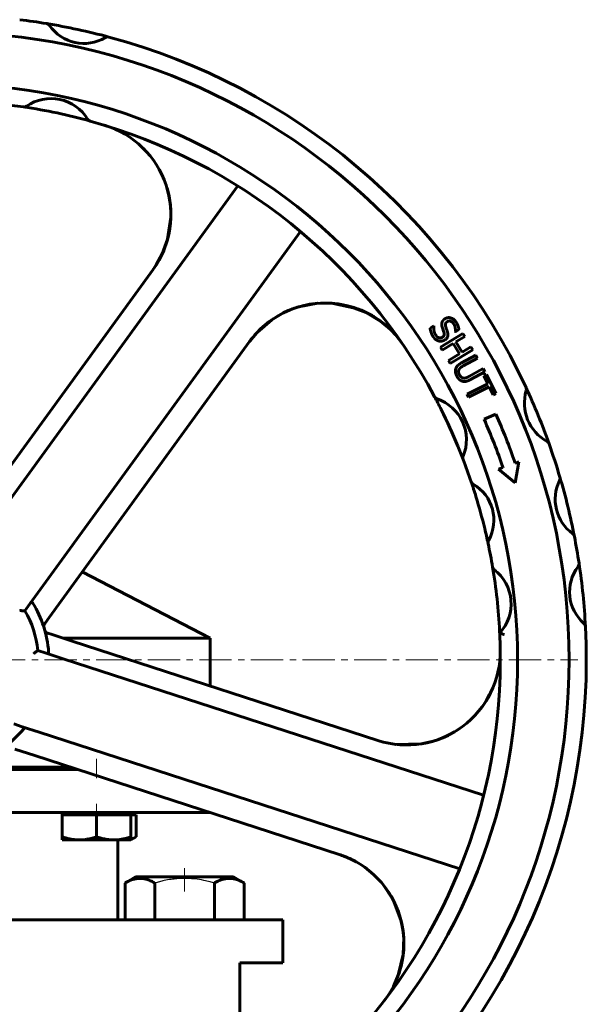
# Model space of a CAD drawing. Header units: millimetres. Extents: x -242 to 242, y -667 to 665.
# Tile 5 of 5: x 18 to 150, y 435 to 664. Entities that reach past the tile are written whole.
import ezdxf

# ---------------------------------------------------------------- set-up
doc = ezdxf.new("R2010")
doc.units = ezdxf.units.MM
for name, pattern in [('K5LT-1', [0]), ('K5LT_AXLED', [12, 7.5, -1.5, 1.5, -1.5]), ('K5LT_BASIC', [0])]:
    doc.linetypes.add(name, pattern=pattern)
doc.layers.add('Системный слой (1)', color=7, linetype='Continuous', true_color=0x6c6c6c)

# ---------------------------------------------------------------- blocks, each defined once
blk = doc.blocks.new('U5')
at = {"layer": 'Системный слой (1)', "color": 143, "linetype": 'K5LT_BASIC', "lineweight": 60, "true_color": 0x33acca}
for p, q in [((84.26, 597.65), (86.18, 598.01)), ((89.96, 598.23), (89.96, 598.23)), ((89.96, 598.23), (89.97, 598.23)), ((89.97, 598.23), (89.97, 598.23)), ((89.97, 598.23), (89.98, 598.23)), ((89.98, 598.23), (90, 598.23)), ((90, 598.23), (90.04, 598.22)), ((90.04, 598.22), (90.11, 598.22)), ((90.11, 598.22), (90.25, 598.21)), ((90.25, 598.21), (90.54, 598.2)), ((90.54, 598.2), (91.11, 598.16)), ((91.11, 598.16), (92.25, 598.03)), ((92.25, 598.03), (94.5, 597.6)), ((80.56, 596.42), (82.38, 597.12)), ((82.38, 597.12), (84.26, 597.65)), ((94.5, 597.6), (98.71, 596.07)), ((98.71, 596.07), (102.43, 593.8))]:
    blk.add_line(p, q, dxfattribs=at)
blk = doc.blocks.new('U6')
at = {"layer": 'Системный слой (1)', "color": 143, "linetype": 'K5LT_BASIC', "lineweight": 60, "true_color": 0x33acca}
for p, q in [((46.97, 634.19), (47.47, 633.67)), ((47.47, 633.67), (47.95, 633.14)), ((47.95, 633.14), (48.41, 632.59)), ((52.62, 624.39), (52.93, 623.08)), ((52.93, 623.08), (53.19, 621.5)), ((53.19, 621.5), (53.33, 619.91)), ((53.33, 619.91), (53.35, 619.64)), ((52.29, 612.06), (51.7, 610.46)), ((51.7, 610.46), (50.78, 608.5)), ((50.78, 608.5), (49.66, 606.64)), ((49.66, 606.64), (49.39, 606.26))]:
    blk.add_line(p, q, dxfattribs=at)
blk = doc.blocks.new('U7')
at = {"layer": 'Системный слой (1)', "color": 143, "linetype": 'K5LT_BASIC', "lineweight": 60, "true_color": 0x33acca}
for p, q in [((52.78, 623.77), (52.47, 624.93)), ((53.24, 621.09), (52.78, 623.77)), ((53.32, 619.74), (53.24, 621.09)), ((53.34, 619.06), (53.32, 619.74)), ((53.35, 618.72), (53.34, 619.06)), ((53.35, 618.55), (53.35, 618.72)), ((53.36, 618.47), (53.35, 618.55)), ((53.36, 618.37), (53.36, 618.47)), ((52.6, 613.07), (53.35, 618.12)), ((53.35, 618.16), (53.36, 618.18)), ((53.35, 618.12), (53.35, 618.16)), ((53.36, 618.31), (53.36, 618.37)), ((53.36, 618.27), (53.36, 618.31)), ((53.36, 618.25), (53.36, 618.27)), ((53.36, 618.23), (53.36, 618.25)), ((53.36, 618.21), (53.36, 618.23)), ((53.36, 618.18), (53.36, 618.21)), ((51.37, 609.7), (52.6, 613.07)), ((49.98, 607.13), (51.37, 609.7))]:
    blk.add_line(p, q, dxfattribs=at)
blk = doc.blocks.new('U8')
at = {"layer": 'Системный слой (1)', "color": 143, "linetype": 'K5LT_BASIC', "lineweight": 60, "true_color": 0x33acca}
for p, q in [((127.31, 506.73), (126.92, 506.05)), ((127.68, 507.43), (127.31, 506.73)), ((126.92, 506.05), (126.5, 505.38)), ((116.53, 497.07), (115.59, 496.71)), ((117.44, 497.47), (116.53, 497.07)), ((118.34, 497.92), (117.44, 497.47)), ((101.93, 496.36), (101.82, 496.39))]:
    blk.add_line(p, q, dxfattribs=at)
blk = doc.blocks.new('U9')
at = {"layer": 'Системный слой (1)', "color": 143, "linetype": 'K5LT_BASIC', "lineweight": 60, "true_color": 0x33acca}
for start, end in [(74.5678, 81.5548), (74.56775746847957, 74.56779081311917)]:
    blk.add_arc((0, 515.25), 130, start, end, dxfattribs=at)
blk = doc.blocks.new('U16')
at = {"layer": 'Системный слой (1)', "color": 143, "linetype": 'K5LT_BASIC', "lineweight": 60, "true_color": 0x33acca}
for start, end in [(16.1727, 72), (322.4513, 16.1727)]:
    blk.add_arc((85.82, 449.28), 21.75, start, end, dxfattribs=at)
blk = doc.blocks.new('U17')
at = {"layer": 'Системный слой (1)', "color": 143, "linetype": 'K5LT_BASIC', "lineweight": 60, "true_color": 0x33acca}
for p, q in [((127.52, 507.14), (128.22, 508.6)), ((126.72, 505.74), (127.52, 507.14)), ((125.83, 504.4), (126.72, 505.74)), ((115.81, 496.81), (117.03, 497.29)), ((117.03, 497.29), (119.36, 498.49)), ((119.36, 498.49), (120.54, 499.25)), ((102.84, 496.11), (105.72, 495.58)), ((105.72, 495.58), (111.58, 495.69)), ((111.58, 495.69), (114.34, 496.3)), ((114.34, 496.3), (114.38, 496.31)), ((114.38, 496.31), (114.4, 496.32)), ((114.4, 496.32), (114.42, 496.32)), ((114.42, 496.32), (114.44, 496.33)), ((114.44, 496.33), (114.45, 496.33)), ((114.45, 496.33), (114.48, 496.34)), ((114.48, 496.34), (114.52, 496.35)), ((114.52, 496.35), (114.57, 496.37)), ((114.57, 496.37), (114.65, 496.4)), ((114.65, 496.4), (114.73, 496.43)), ((114.73, 496.43), (114.88, 496.48)), ((114.88, 496.48), (115.19, 496.59)), ((115.19, 496.59), (115.81, 496.81))]:
    blk.add_line(p, q, dxfattribs=at)
blk = doc.blocks.new('U19')
at = {"layer": 'Системный слой (1)', "color": 143, "linetype": 'K5LT_BASIC', "lineweight": 60, "true_color": 0x33acca}
for p, q in [((102.09, 463.72), (103.15, 462.41)), ((103.15, 462.41), (104.13, 461.03)), ((104.13, 461.03), (104.98, 459.57)), ((106.71, 455.34), (106.72, 455.33)), ((106.72, 455.33), (106.72, 455.33)), ((106.72, 455.33), (106.72, 455.32)), ((106.72, 455.32), (106.72, 455.31)), ((106.72, 455.31), (106.73, 455.29)), ((106.73, 455.29), (106.74, 455.26)), ((106.74, 455.26), (106.76, 455.19)), ((106.76, 455.19), (106.8, 455.05)), ((106.8, 455.05), (106.87, 454.76)), ((106.87, 454.76), (107.02, 454.19)), ((107.02, 454.19), (107.25, 453.03)), ((107.25, 453.03), (107.53, 450.68)), ((107.53, 450.68), (107.42, 446.68)), ((107.41, 446.62), (107.4, 446.58)), ((107.42, 446.67), (107.41, 446.67)), ((107.41, 446.67), (107.41, 446.67)), ((107.41, 446.67), (107.41, 446.66)), ((107.41, 446.66), (107.41, 446.66)), ((107.41, 446.66), (107.41, 446.65)), ((107.41, 446.65), (107.41, 446.64)), ((107.41, 446.64), (107.41, 446.62)), ((107.42, 446.68), (107.42, 446.67)), ((107.01, 444.35), (106.36, 442.11)), ((107.24, 445.5), (107.01, 444.35)), ((107.34, 446.08), (107.24, 445.5)), ((107.38, 446.37), (107.34, 446.08)), ((107.4, 446.51), (107.38, 446.37)), ((107.4, 446.58), (107.4, 446.51)), ((106.36, 442.11), (106.36, 442.1))]:
    blk.add_line(p, q, dxfattribs=at)
blk = doc.blocks.new('U20')
at = {"layer": 'Системный слой (1)', "color": 143, "linetype": 'K5LT_BASIC', "lineweight": 60, "true_color": 0x33acca}
for p, q in [((102.65, 463.06), (102.63, 463.09)), ((105.07, 459.41), (102.65, 463.06)), ((106.88, 454.71), (105.07, 459.41)), ((107.37, 452.23), (106.88, 454.71)), ((107.49, 450.97), (107.37, 452.23)), ((107.42, 446.68), (107.57, 449.65)), ((107.53, 450.33), (107.49, 450.97)), ((107.55, 450.02), (107.53, 450.33)), ((107.56, 449.86), (107.55, 450.02)), ((107.56, 449.78), (107.56, 449.86)), ((107.57, 449.74), (107.56, 449.78)), ((107.57, 449.72), (107.57, 449.74)), ((107.57, 449.71), (107.57, 449.72)), ((107.57, 449.7), (107.57, 449.71)), ((107.57, 449.69), (107.57, 449.7)), ((107.57, 449.68), (107.57, 449.69)), ((107.57, 449.67), (107.57, 449.68)), ((107.57, 449.68), (107.57, 449.68)), ((107.57, 449.66), (107.57, 449.67)), ((107.57, 449.67), (107.57, 449.67)), ((107.57, 449.67), (107.57, 449.67)), ((107.57, 449.65), (107.57, 449.66)), ((107.57, 449.66), (107.57, 449.66)), ((106.27, 441.87), (107.42, 446.68)), ((105.32, 439.64), (106.27, 441.87))]:
    blk.add_line(p, q, dxfattribs=at)
blk = doc.blocks.new('U21')
at = {"layer": 'Системный слой (1)', "color": 143, "linetype": 'K5LT_BASIC', "lineweight": 60, "true_color": 0x33acca}
for p, q in [((87.52, 598.17), (82.77, 597.25)), ((91.11, 598.15), (87.52, 598.17)), ((96.49, 597), (91.11, 598.15)), ((79.54, 595.94), (76.86, 594.35)), ((80.96, 596.59), (79.54, 595.94)), ((81.69, 596.88), (80.96, 596.59)), ((82.06, 597.01), (81.69, 596.88)), ((82.25, 597.07), (82.06, 597.01)), ((82.34, 597.1), (82.25, 597.07)), ((82.38, 597.12), (82.34, 597.1)), ((82.41, 597.13), (82.38, 597.12)), ((82.42, 597.13), (82.41, 597.13)), ((82.43, 597.13), (82.42, 597.13)), ((82.44, 597.14), (82.43, 597.14)), ((82.43, 597.14), (82.43, 597.13)), ((82.43, 597.13), (82.43, 597.13)), ((82.45, 597.14), (82.44, 597.14)), ((82.44, 597.14), (82.44, 597.14)), ((82.44, 597.14), (82.44, 597.14)), ((82.44, 597.14), (82.44, 597.14)), ((82.46, 597.14), (82.45, 597.14)), ((82.45, 597.14), (82.45, 597.14)), ((82.51, 597.16), (82.46, 597.15)), ((82.46, 597.15), (82.46, 597.14)), ((82.55, 597.17), (82.51, 597.16)), ((82.6, 597.19), (82.55, 597.17)), ((82.65, 597.21), (82.6, 597.19)), ((82.69, 597.22), (82.65, 597.21)), ((82.77, 597.25), (82.69, 597.22)), ((97.68, 596.54), (96.82, 596.88)), ((100.18, 595.3), (97.68, 596.54)), ((76.86, 594.35), (73.42, 591.38)), ((101.76, 594.29), (100.18, 595.3)), ((103.93, 592.54), (101.76, 594.29))]:
    blk.add_line(p, q, dxfattribs=at)
blk = doc.blocks.new('U22')
at = {"layer": 'Системный слой (1)', "color": 143, "linetype": 'K5LT_BASIC', "lineweight": 60, "true_color": 0x33acca}
for p, q in [((44.06, 473.51), (44.48, 473.66)), ((44.48, 473.66), (44.89, 473.85)), ((44.89, 473.85), (45.3, 474.06))]:
    blk.add_line(p, q, dxfattribs=at)
blk = doc.blocks.new('U29')
at = {"layer": 'Системный слой (1)', "color": 143, "linetype": 'K5LT_BASIC', "lineweight": 60, "true_color": 0x33acca}
for p, q in [((-34.7, 489.75), (-14.47, 489.75)), ((13.53, 489.75), (31.65, 489.75))]:
    blk.add_line(p, q, dxfattribs=at)
blk = doc.blocks.new('U30')
at = {"layer": 'Системный слой (1)', "color": 143, "linetype": 'K5LT_BASIC', "lineweight": 60, "true_color": 0x33acca}
for p, q in [((-62.5, 479.75), (-14.47, 479.75)), ((13.53, 479.75), (62.43, 479.75))]:
    blk.add_line(p, q, dxfattribs=at)
blk = doc.blocks.new('U31')
at = {"layer": 'Системный слой (1)', "color": 143, "linetype": 'K5LT_BASIC', "lineweight": 60, "true_color": 0x33acca}
for p, q in [((-79.38, 454.75), (-14.47, 454.75)), ((13.53, 454.75), (79.38, 454.75))]:
    blk.add_line(p, q, dxfattribs=at)
blk = doc.blocks.new('U32')
at = {"layer": 'Системный слой (1)', "color": 143, "linetype": 'K5LT_BASIC', "lineweight": 60, "true_color": 0x33acca}
for p, q in [((-33.16, 490.25), (-14.47, 490.25)), ((13.53, 490.25), (30.11, 490.25))]:
    blk.add_line(p, q, dxfattribs=at)
blk = doc.blocks.new('U39')
at = {"layer": 'Системный слой (1)', "color": 143, "linetype": 'K5LT_BASIC', "lineweight": 60, "true_color": 0x33acca}
for p, q in [((-62.5, 520.25), (-31.44, 520.25)), ((28.39, 520.25), (62.5, 520.25))]:
    blk.add_line(p, q, dxfattribs=at)
blk = doc.blocks.new('U48')
at = {"layer": 'Системный слой (1)', "color": 30, "linetype": 'K5LT_AXLED', "lineweight": 18, "true_color": 0xff8000}
blk.add_line((0, 515.25), (148, 515.25), dxfattribs=at)

msp = doc.modelspace()

# ---------------------------------------------------------------- linework, layer by layer
at = {"layer": 'Системный слой (1)', "color": 143, "linetype": 'K5LT_BASIC', "lineweight": 60, "true_color": 0x33acca}
for p, q in [((68.95, 625.46), (8.5, 542.27)), ((23.07, 531.69), (83.51, 614.88)), ((49.21, 606), (5.24, 545.48)), ((113.67, 592.36), (114.52, 592.92)), ((114.52, 592.92), (114.55, 592.87)), ((116.08, 587.99), (121.3, 591.15)), ((116.89, 591.42), (116.52, 592.5)), ((119.56, 591.55), (119.53, 591.6)), ((120.37, 592.08), (119.56, 591.55)), ((121.3, 591.15), (121.72, 590.46)), ((27.9, 529.02), (71.67, 589.27)), ((119.06, 588.84), (116.5, 587.3)), ((120.51, 586.44), (119.06, 588.84)), ((121.72, 590.46), (119.67, 589.22)), ((119.67, 589.22), (121.13, 586.81)), ((116.5, 587.3), (116.08, 587.99)), ((117.95, 584.9), (120.51, 586.44)), ((123.59, 587.36), (118.37, 584.2)), ((121.13, 586.81), (123.17, 588.05)), ((123.17, 588.05), (123.59, 587.36)), ((118.37, 584.2), (117.95, 584.9)), ((120.96, 584.3), (124.3, 586.14)), ((124.69, 585.43), (121.35, 583.59)), ((124.3, 586.14), (124.69, 585.43)), ((122.68, 581.14), (126.03, 582.98)), ((126.43, 582.27), (123.09, 580.43)), ((126.03, 582.98), (126.43, 582.27)), ((126.14, 581.27), (126.79, 581.59)), ((127.06, 579.44), (126.14, 581.27)), ((126.79, 581.59), (128.99, 577.21)), ((122.25, 577.03), (127.06, 579.44)), ((127.42, 578.71), (122.62, 576.3)), ((128.34, 576.88), (127.42, 578.71)), ((128.99, 577.21), (128.34, 576.88)), ((114.72, 576.41), (114.72, 576.39)), ((122.62, 576.3), (122.25, 577.03)), ((126.21, 571.2), (128.95, 572.42)), ((121.35, 561.88), (121.35, 561.87)), ((133.44, 560.99), (134.3, 561.31)), ((134.3, 561.31), (133.46, 556.41)), ((129.61, 559.56), (130.62, 559.94)), ((133.46, 556.41), (129.61, 559.56)), ((123.23, 556.64), (123.26, 556.57)), ((127.15, 542.33), (127.15, 542.3)), ((128.2, 536.83), (128.2, 536.83)), ((128.2, 536.82), (128.2, 536.82)), ((128.2, 536.82), (128.2, 536.82)), ((32.76, 535.72), (62.5, 520.25)), ((20.59, 528.28), (23.07, 531.69)), ((19.4, 526.64), (20.59, 528.28)), ((25.02, 525.07), (27.9, 529.02)), ((24.09, 523.78), (25.02, 525.07)), ((23.99, 523.65), (24.09, 523.78)), ((24.76, 521.43), (24.69, 521.45)), ((25.72, 521.12), (24.76, 521.43)), ((30.37, 519.61), (25.72, 521.12)), ((62.5, 509.17), (62.5, 520.25)), ((101.51, 496.49), (30.37, 519.61)), ((24.32, 516.81), (22.39, 517.44)), ((28.32, 515.51), (24.32, 516.81)), ((126.12, 483.73), (28.32, 515.51)), ((16.83, 500.32), (18.76, 499.69)), ((18.76, 499.69), (22.76, 498.39)), ((22.76, 498.39), (120.56, 466.61)), ((17.07, 494.49), (21.72, 492.98)), ((21.72, 492.98), (92.55, 469.96)), ((31.06, 489.75), (31.06, 489.94)), ((28.06, 479.75), (28.06, 479.15)), ((28.06, 479.15), (28.06, 474.06)), ((28.06, 479.15), (32.06, 479.15)), ((32.06, 479.15), (36.06, 479.15)), ((36.06, 479.15), (40.06, 479.15)), ((36.06, 479.15), (36.06, 474.06)), ((40.06, 479.15), (44.06, 479.15)), ((44.06, 479.75), (44.06, 479.15)), ((44.06, 479.15), (44.06, 474.06)), ((44.06, 479.15), (45.3, 479.15)), ((45.3, 479.15), (45.3, 474.06)), ((28.06, 473.35), (28.06, 474.06)), ((28.06, 473.35), (32.06, 473.35)), ((32.06, 473.35), (40.06, 473.35)), ((40.06, 473.35), (44.06, 473.35)), ((41, 454.75), (41, 473.35)), ((44.06, 474.06), (44.06, 473.35)), ((45.3, 474.06), (44.06, 473.35)), ((42.71, 463.33), (45.17, 464.75)), ((42.71, 454.75), (42.71, 463.33)), ((67.97, 464.75), (45.17, 464.75)), ((49.64, 454.75), (49.64, 463.33)), ((63.5, 454.75), (63.5, 463.33)), ((70.42, 463.33), (67.97, 464.75)), ((70.42, 454.75), (70.42, 463.33)), ((79.38, 444.75), (79.38, 454.75)), ((69.38, 429.75), (69.38, 444.75)), ((69.38, 444.75), (79.38, 444.75))]:
    msp.add_line(p, q, dxfattribs=at)
at = {"layer": 'Системный слой (1)', "color": 30, "linetype": 'K5LT_AXLED', "lineweight": 18, "true_color": 0xff8000}
for p, q in [((36.06, 492.25), (36.06, 487.75)), ((36.06, 481.75), (36.06, 477.15)), ((56.57, 466.75), (56.57, 461.33))]:
    msp.add_line(p, q, dxfattribs=at)
at = {"layer": 'Системный слой (1)', "color": 143, "linetype": 'K5LT_BASIC', "lineweight": 60, "true_color": 0x33acca}
for centre, radius, start, end in [((0, 515.25), 150, 80.6096, 83.0315), ((24.31, 662.25), 1, 34.4355, 80.6096), ((0, 515.25), 150, 74.9657, 80.6096), ((33.12, 668.3), 9.69, 214.4355, 301.1398), ((0, 515.25), 146, 180, 90), ((38.65, 659.15), 1, 74.9657, 121.1398), ((0, 515.25), 150, 24.9739, 74.9657), ((0, 515.25), 134, 180, 90), ((0, 515.25), 130, 81.5548, 84.0097), ((19.24, 644.83), 1, 261.5548, 304.7165), ((25.49, 635.81), 9.98, 31.4061, 124.7165), ((34.86, 641.53), 1, 211.4061, 254.5678), ((34.86, 641.53), 1, 211.4061, 254.5678), ((0, 515.25), 130, 28.0629, 74.5678), ((31.61, 618.78), 21.75, 324, 73.0201), ((89.26, 576.49), 21.75, 34.4513, 144), ((145.75, 574.95), 10.15, 163.2993, 241.2525), ((135.07, 578.16), 1, 343.2993, 24.9739), ((135.07, 578.16), 1, 4.1499, 24.9739), ((0, 515.25), 150, 19.5778, 24.9739), ((115.6, 576.88), 1, 208.0629, 251.4604), ((0, 515.25), 130, 26.6031, 28.0629), ((115.6, 576.88), 1, 208.0629, 251.4604), ((112.09, 566.42), 10.02, 337.6168, 71.4604), ((0, 515.25), 130, 22.4741, 26.6031), ((0, 515.25), 138.06, 18.8866, 23.9078), ((0, 515.25), 141.06, 18.9201, 23.9078), ((140.39, 565.18), 1, 19.5778, 61.2525), ((140.39, 565.18), 1, 40.4284, 61.2525), ((0, 515.25), 130, 21.0143, 22.4741), ((0, 515.25), 150, 16.445, 19.5778), ((122.29, 562.23), 1, 157.6168, 201.0143), ((0, 515.25), 130, 18.5662, 21.0143), ((0, 515.25), 130, 16.9903, 18.5662), ((124.18, 556.96), 1, 198.5662, 240.0138), ((152.64, 552.57), 9.88, 153.4598, 234.0167), ((142.9, 557.43), 1, 333.4598, 16.445), ((0, 515.25), 150, 11.0315, 16.445), ((124.18, 556.96), 1, 219.2807, 240.0138), ((118.86, 547.74), 9.65, 330.5621, 60.0138), ((0, 515.25), 130, 13.5856, 16.9903), ((0, 515.25), 130, 12.0097, 13.5856), ((128.13, 542.51), 1, 150.5621, 192.0097), ((146.25, 543.76), 1, 11.0315, 54.0167), ((0, 515.25), 150, 8.6096, 11.0315), ((128.13, 542.51), 1, 171.2765, 192.0097), ((0, 515.25), 130, 9.5548, 12.0097), ((0, 515.25), 130, 2.9388, 9.5539), ((129.18, 536.99), 1, 189.5548, 232.7165), ((122.53, 528.26), 9.98, 317.175, 52.7165), ((155.79, 531.04), 9.69, 142.4355, 229.1398), ((147.32, 537.56), 1, 322.4355, 8.6096), ((0, 515.25), 150, 2.9657, 8.6096), ((0, 515.25), 25, 4.193, 31.807), ((0, 515.25), 22.5, 5.5782, 30.4218), ((24.8, 523.06), 1, 144, 197.4838), ((0, 515.25), 150, 312.9739, 2.9657), ((148.8, 522.96), 1, 2.9657, 49.1398), ((25, 522.4), 1, 195.9726, 252), ((0, 515.25), 130, 316.0629, 2.7467), ((0, 515.25), 130, 2.7467, 2.9388), ((108.23, 517.18), 21.75, 252, 1.0201), ((0, 515.25), 25, 292.193, 319.807)]:
    msp.add_arc(centre, radius, start, end, dxfattribs=at)
for points in [[(116.52, 592.5), (116.41, 592.81), (116.35, 593.36), (116.41, 593.64)], [(116.41, 593.64), (116.48, 593.9), (116.82, 594.38), (117.12, 594.57)], [(117.12, 594.57), (117.74, 594.98), (119.21, 594.56), (119.7, 593.82)], [(117.65, 593.91), (117.33, 593.7), (117.17, 593.1), (117.3, 592.72)], [(119.15, 593.38), (118.84, 593.86), (118.01, 594.15), (117.65, 593.91)], [(119.53, 591.6), (119.59, 591.99), (119.42, 592.97), (119.15, 593.38)], [(119.7, 593.82), (119.98, 593.39), (120.31, 592.51), (120.37, 592.08)], [(114.37, 590.42), (114.01, 590.98), (113.73, 591.91), (113.67, 592.36)], [(114.55, 592.87), (114.46, 592.33), (114.67, 591.25), (114.93, 590.86)], [(116.52, 590.28), (116.83, 590.48), (117.01, 591.04), (116.89, 591.42)], [(117.71, 591.5), (117.9, 590.87), (117.57, 589.96), (117.09, 589.65)], [(117.3, 592.72), (117.38, 592.47), (117.64, 591.75), (117.71, 591.5)], [(115.71, 589.4), (115.32, 589.5), (114.68, 589.96), (114.37, 590.42)], [(114.93, 590.86), (115.29, 590.3), (116.14, 590.03), (116.52, 590.28)], [(117.09, 589.65), (116.79, 589.45), (116.05, 589.31), (115.71, 589.4)], [(119.62, 582.9), (119.74, 583.33), (120.39, 583.99), (120.96, 584.3)], [(119.9, 581.2), (119.64, 581.68), (119.5, 582.51), (119.62, 582.9)], [(120.4, 582.77), (120.26, 582.51), (120.31, 581.89), (120.51, 581.54)], [(121.35, 583.59), (120.98, 583.39), (120.53, 583.02), (120.4, 582.77)], [(121.18, 580.05), (120.79, 580.17), (120.17, 580.71), (119.9, 581.2)], [(120.51, 581.54), (120.69, 581.2), (121.2, 580.81), (121.49, 580.78)], [(123.09, 580.43), (122.53, 580.13), (121.61, 579.91), (121.18, 580.05)], [(121.49, 580.78), (121.77, 580.76), (122.32, 580.94), (122.68, 581.14)]]:
    msp.add_open_spline(points, degree=2, dxfattribs=at)
for points, knots in [([(71.67, 589.27), (71.92, 589.63), (72.19, 589.97), (72.75, 590.64), (73.04, 590.97), (73.63, 591.61), (73.94, 591.92), (74.27, 592.24), (74.28, 592.25), (74.36, 592.32), (74.42, 592.38), (74.5, 592.45), (74.52, 592.47), (74.55, 592.5), (74.56, 592.5), (74.56, 592.51), (74.57, 592.51), (74.57, 592.52), (74.57, 592.52), (74.58, 592.52), (74.58, 592.53), (74.58, 592.53), (74.59, 592.53), (74.59, 592.54), (74.6, 592.55), (74.61, 592.55), (74.61, 592.55), (74.61, 592.55)], [0, 0, 0, 0, 5.2, 5.2, 10.4, 10.4, 15.6, 15.6, 15.813511, 15.813511, 16.824275, 16.824275, 17.154107, 17.154107, 17.261738, 17.261738, 17.29686, 17.29686, 17.331982, 17.331982, 17.357415, 17.357415, 17.403437, 17.403437, 17.493058, 17.493058, 17.501107, 17.501107, 17.501107, 17.501107]), ([(128.2, 536.83), (128.2, 536.83), (128.2, 536.82), (128.28, 536.35), (128.44, 535.88), (128.69, 535.52)], [-0.0003959, -0.0003959, -0.0003959, -0.0003959, 0, 0, 0.2027972, 0.2027972, 0.2027972, 0.2027972]), ([(128.36, 536.42), (128.36, 536.43), (128.35, 536.45), (128.33, 536.46), (128.33, 536.47), (128.32, 536.48), (128.32, 536.48), (128.32, 536.49), (128.32, 536.49), (128.31, 536.5), (128.31, 536.5), (128.31, 536.5), (128.31, 536.51), (128.3, 536.52), (128.3, 536.53), (128.29, 536.54), (128.29, 536.54), (128.29, 536.55), (128.29, 536.55), (128.28, 536.56), (128.28, 536.57), (128.27, 536.58), (128.27, 536.58), (128.27, 536.59), (128.27, 536.59), (128.27, 536.59), (128.27, 536.6), (128.26, 536.6), (128.26, 536.6), (128.26, 536.6), (128.26, 536.6), (128.26, 536.6)], [1.372408, 1.372408, 1.372408, 1.372408, 4.154101, 4.154101, 5.316972, 5.316972, 6.157145, 6.157145, 6.549256, 6.549256, 6.941367, 6.941367, 7.781614, 7.781614, 9.294032, 9.294032, 9.630823, 9.630823, 10.565604, 10.565604, 11.500386, 11.500386, 12.435168, 12.435168, 12.737675, 12.737675, 13.211697, 13.211697, 13.36995, 13.36995, 13.515403, 13.515403, 13.515403, 13.515403]), ([(128.58, 536.2), (128.62, 536.17), (128.66, 536.14), (128.74, 536.07), (128.78, 536.04), (128.86, 535.97), (128.9, 535.94), (128.96, 535.89), (128.98, 535.88), (129, 535.86), (129.01, 535.85), (129.03, 535.84), (129.03, 535.83), (129.06, 535.81), (129.08, 535.79), (129.13, 535.75), (129.16, 535.72), (129.2, 535.69)], [0, 0, 0, 0, 2.8, 2.8, 5.6, 5.6, 8.4, 8.4, 9.421271, 9.421271, 10.000461, 10.000461, 10.579652, 10.579652, 11.696649, 11.696649, 14, 14, 14, 14]), ([(21.25, 528.43), (21.2, 528.5), (21.15, 528.57), (21.07, 528.64), (21.03, 528.66), (20.96, 528.67), (20.92, 528.66), (20.84, 528.61), (20.8, 528.56), (20.74, 528.49), (20.73, 528.47), (20.72, 528.45)], [0.0004272, 0.0004272, 0.0004272, 0.0004272, 0.0326012, 0.0326012, 0.0584822, 0.0584822, 0.0834597, 0.0834597, 0.1125056, 0.1125056, 0.1214865, 0.1214865, 0.1214865, 0.1214865]), ([(18.2, 526.69), (18.2, 526.69), (18.21, 526.69), (18.31, 526.69), (18.42, 526.69), (18.62, 526.68), (18.72, 526.67), (18.93, 526.66), (19.05, 526.66), (19.23, 526.65), (19.29, 526.65), (19.38, 526.64), (19.4, 526.64), (19.4, 526.64)], [-0.0005397, -0.0005397, -0.0005397, -0.0005397, 0, 0, 0.0314048, 0.0314048, 0.0621135, 0.0621135, 0.1044772, 0.1044772, 0.1403771, 0.1403771, 0.1735591, 0.1735591, 0.1735591, 0.1735591]), ([(130.87, 521.12), (130.87, 521.12), (130.87, 521.12), (130.79, 521.15), (130.71, 521.17), (130.56, 521.23), (130.49, 521.25), (130.3, 521.32), (130.2, 521.35), (130.03, 521.42), (129.96, 521.44), (129.87, 521.47), (129.85, 521.48), (129.85, 521.48)], [-0.0004809, -0.0004809, -0.0004809, -0.0004809, 0, 0, 0.0242945, 0.0242945, 0.0484652, 0.0484652, 0.0894026, 0.0894026, 0.1271905, 0.1271905, 0.1634718, 0.1634718, 0.1634718, 0.1634718]), ([(22.39, 517.44), (22.39, 517.44), (22.38, 517.42), (22.31, 517.37), (22.26, 517.33), (22.12, 517.22), (22.03, 517.14), (21.86, 517.01), (21.78, 516.95), (21.62, 516.82), (21.54, 516.76), (21.45, 516.69), (21.45, 516.69), (21.45, 516.69)], [0, 0, 0, 0, 0.0329948, 0.0329948, 0.0686923, 0.0686923, 0.1108171, 0.1108171, 0.1413526, 0.1413526, 0.1725803, 0.1725803, 0.173117, 0.173117, 0.173117, 0.173117]), ([(24.52, 516.75), (24.56, 516.73), (24.61, 516.72), (24.71, 516.7), (24.77, 516.69), (24.85, 516.71), (24.88, 516.73), (24.92, 516.8), (24.93, 516.84), (24.94, 516.95), (24.94, 517.01), (24.93, 517.08)], [0.2609281, 0.2609281, 0.2609281, 0.2609281, 0.279267, 0.279267, 0.3079702, 0.3079702, 0.3325863, 0.3325863, 0.3573608, 0.3573608, 0.3836998, 0.3836998, 0.3836998, 0.3836998]), ([(19.1, 499.12), (19.16, 499.19), (19.2, 499.25), (19.25, 499.35), (19.26, 499.39), (19.24, 499.46), (19.22, 499.49), (19.14, 499.55), (19.09, 499.58), (19, 499.61), (18.98, 499.62), (18.96, 499.63)], [0.0004272, 0.0004272, 0.0004272, 0.0004272, 0.0325987, 0.0325987, 0.058481, 0.058481, 0.083445, 0.083445, 0.1124434, 0.1124434, 0.1214845, 0.1214845, 0.1214845, 0.1214845]), ([(28.06, 474.06), (28.35, 473.97), (28.8, 473.83), (29.41, 473.67), (29.94, 473.56), (30.53, 473.46), (31.17, 473.38), (31.68, 473.35), (31.98, 473.35), (32.06, 473.35)], [0, 0, 0, 0, 2.192924, 3.442239, 4.622177, 6.201933, 7.827902, 9.371826, 10, 10, 10, 10]), ([(32.06, 473.35), (32.31, 473.35), (32.78, 473.37), (33.5, 473.44), (34.15, 473.55), (34.95, 473.73), (35.57, 473.9), (36.01, 474.05), (36.06, 474.06)], [0, 0, 0, 0, 1.628328, 3.149686, 4.815083, 5.952472, 8.617534, 9, 9, 9, 9]), ([(36.06, 474.06), (36.35, 473.97), (36.8, 473.83), (37.41, 473.67), (37.94, 473.56), (38.53, 473.46), (39.17, 473.38), (39.68, 473.35), (39.98, 473.35), (40.06, 473.35)], [0, 0, 0, 0, 2.192924, 3.442239, 4.622177, 6.201933, 7.827902, 9.371826, 10, 10, 10, 10]), ([(40.06, 473.35), (40.31, 473.35), (40.78, 473.37), (41.5, 473.44), (42.15, 473.55), (42.95, 473.73), (43.57, 473.9), (44.01, 474.05), (44.06, 474.06)], [0, 0, 0, 0, 1.628328, 3.149686, 4.815083, 5.952472, 8.617534, 9, 9, 9, 9]), ([(92.55, 469.96), (92.96, 469.83), (93.37, 469.68), (94.19, 469.36), (94.59, 469.19), (95.38, 468.82), (95.77, 468.62), (96.17, 468.41), (96.19, 468.4), (96.28, 468.35), (96.35, 468.31), (96.45, 468.25), (96.47, 468.24), (96.5, 468.22), (96.51, 468.22), (96.52, 468.21), (96.53, 468.21), (96.53, 468.21), (96.53, 468.2), (96.54, 468.2), (96.54, 468.2), (96.54, 468.2), (96.55, 468.2), (96.56, 468.19), (96.56, 468.19), (96.57, 468.18), (96.57, 468.18), (96.57, 468.18)], [0, 0, 0, 0, 5.2, 5.2, 10.4, 10.4, 15.6, 15.6, 15.805533, 15.805533, 16.819028, 16.819028, 17.148495, 17.148495, 17.255598, 17.255598, 17.290415, 17.290415, 17.325232, 17.325232, 17.350444, 17.350444, 17.396066, 17.396066, 17.484909, 17.484909, 17.497334, 17.497334, 17.497334, 17.497334]), ([(49.64, 463.33), (49.37, 463.49), (48.93, 463.72), (48.34, 463.97), (47.94, 464.11), (47.55, 464.23), (47.16, 464.32), (46.72, 464.38), (46.3, 464.41), (45.89, 464.4), (45.51, 464.36), (45.13, 464.3), (44.7, 464.2), (44.12, 464.02), (43.43, 463.73), (42.93, 463.46), (42.71, 463.33)], [0, 0, 0, 0, 2.031977, 3.339718, 4.35691, 4.982864, 6.146734, 7.197334, 8.231074, 9.204643, 10.126104, 11.032386, 11.927409, 13.242826, 15.356581, 17, 17, 17, 17]), ([(70.42, 463.33), (70.16, 463.49), (69.71, 463.72), (69.12, 463.97), (68.72, 464.11), (68.34, 464.23), (67.95, 464.32), (67.5, 464.38), (67.08, 464.41), (66.68, 464.4), (66.29, 464.36), (65.92, 464.3), (65.49, 464.2), (64.9, 464.02), (64.21, 463.73), (63.71, 463.46), (63.5, 463.33)], [0, 0, 0, 0, 2.031977, 3.339718, 4.35691, 4.982864, 6.146734, 7.197334, 8.231074, 9.204643, 10.126104, 11.032386, 11.927409, 13.242826, 15.356581, 17, 17, 17, 17])]:
    msp.add_open_spline(points, degree=3, knots=knots, dxfattribs=at)
at = {"layer": 'Системный слой (1)', "color": 7, "linetype": 'K5LT-1'}
msp.add_open_spline([(63.5, 463.33), (63.17, 463.42), (62.35, 463.65), (60.85, 464), (59.34, 464.24), (58.18, 464.35), (57.53, 464.38), (57.11, 464.4), (56.76, 464.4), (56.38, 464.4), (55.9, 464.4), (55.33, 464.37), (54.51, 464.31), (53.33, 464.17), (51.97, 463.93), (50.71, 463.63), (49.99, 463.43), (49.64, 463.33)], degree=3, knots=[0, 0, 0, 0, 3.152296, 8.024027, 14.430358, 17.4743, 18.996271, 20.518242, 21.409855, 22.301468, 24.084694, 25.867919, 27.651145, 31.792504, 37.072525, 40.536262, 44, 44, 44, 44], dxfattribs=at)

# ---------------------------------------------------------------- block references
at = {"layer": 'Системный слой (1)'}
for name in ['U48', 'U9', 'U6', 'U7', 'U21', 'U5', 'U39', 'U17', 'U8', 'U32', 'U29', 'U30', 'U22', 'U16', 'U19', 'U20', 'U31']:
    msp.add_blockref(name, (0, 0), dxfattribs=at)

doc.saveas('drawing.dxf')
